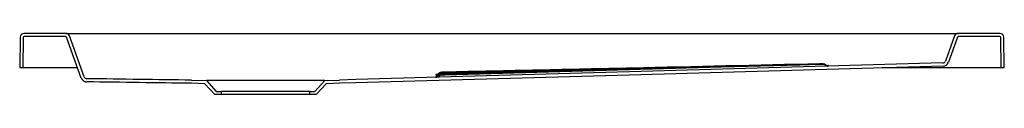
# Model space of a CAD drawing. Header units: millimetres. Extents: x 4016.426 to 4017.425, y 2752.072 to 2752.134.
import ezdxf

# ---------------------------------------------------------------- set-up
doc = ezdxf.new("R2010")
doc.units = ezdxf.units.MM
doc.layers.add('SANINDUSA', color=3, linetype='Continuous')

msp = doc.modelspace()

# ---------------------------------------------------------------- linework, layer by layer
at = {"layer": 'SANINDUSA'}
for p, q in [((4016.47274, 2752.13421), (4016.43053, 2752.13421)), ((4016.47274, 2752.13421), (4016.48632, 2752.13421)), ((4016.48632, 2752.13421), (4017.36476, 2752.13421)), ((4017.36476, 2752.13421), (4017.37834, 2752.13421)), ((4017.42054, 2752.13421), (4017.37834, 2752.13421)), ((4016.42653, 2752.13027), (4016.42609, 2752.09921)), ((4016.42973, 2752.13002), (4016.4293, 2752.09921)), ((4016.4726, 2752.13101), (4016.43073, 2752.13101)), ((4016.48861, 2752.08893), (4016.47354, 2752.13035)), ((4016.49157, 2752.09016), (4016.47649, 2752.13158)), ((4017.37458, 2752.13158), (4017.36531, 2752.10613)), ((4017.37754, 2752.13035), (4017.36827, 2752.1049)), ((4017.42035, 2752.13101), (4017.37848, 2752.13101)), ((4017.42178, 2752.09921), (4017.42135, 2752.13002)), ((4017.42498, 2752.09921), (4017.42454, 2752.13027)), ((4017.36258, 2752.10416), (4017.36256, 2752.10417)), ((4016.4293, 2752.09921), (4016.42609, 2752.09921)), ((4016.4303, 2752.09921), (4016.4293, 2752.09921)), ((4016.48487, 2752.09921), (4016.4303, 2752.09921)), ((4017.42078, 2752.09921), (4017.30123, 2752.09921)), ((4017.42178, 2752.09921), (4017.42078, 2752.09921)), ((4017.42498, 2752.09921), (4017.42178, 2752.09921)), ((4016.61408, 2752.08311), (4016.60047, 2752.08358)), ((4016.60054, 2752.08678), (4016.61554, 2752.08626)), ((4016.62412, 2752.07206), (4016.61408, 2752.08311)), ((4016.73554, 2752.08626), (4016.61554, 2752.08626)), ((4016.61554, 2752.08626), (4016.62554, 2752.07526)), ((4016.72554, 2752.07526), (4016.73554, 2752.08626)), ((4016.737, 2752.08311), (4016.72695, 2752.07206)), ((4016.73554, 2752.08626), (4016.75054, 2752.08678)), ((4016.7507, 2752.08359), (4016.737, 2752.08311)), ((4016.62554, 2752.07526), (4016.63054, 2752.07526)), ((4016.63054, 2752.07526), (4016.63054, 2752.07206)), ((4016.72054, 2752.07526), (4016.63054, 2752.07526)), ((4016.72054, 2752.07206), (4016.72054, 2752.07526)), ((4016.72054, 2752.07526), (4016.72554, 2752.07526)), ((4016.63054, 2752.07206), (4016.62412, 2752.07206)), ((4016.72054, 2752.07206), (4016.63054, 2752.07206)), ((4016.72695, 2752.07206), (4016.72054, 2752.07206))]:
    msp.add_line(p, q, dxfattribs=at)
at = {"layer": 'SANINDUSA', "flags": 128}
for points in [[(4017.36258, 2752.10415), (4017.04487, 2752.09514), (4016.76698, 2752.08725), (4016.75054, 2752.08678)], [(4017.23756, 2752.10262), (4017.21757, 2752.10206), (4017.13762, 2752.0998), (4016.85736, 2752.09191)], [(4017.24422, 2752.10203), (4017.24392, 2752.10219), (4017.24358, 2752.10241)], [(4017.36258, 2752.10415), (4017.36258, 2752.10415), (4017.36258, 2752.10416)], [(4017.36281, 2752.10096), (4017.04455, 2752.09193), (4016.76672, 2752.08404), (4016.7507, 2752.08359)]]:
    msp.add_lwpolyline(points, dxfattribs=at)
at = {"layer": 'SANINDUSA'}
for centre, radius, start, end in [((4016.43053, 2752.13021), 0.004, 90, 179.2), ((4016.47274, 2752.13021), 0.004, 20, 90), ((4017.37834, 2752.13021), 0.004, 90, 160), ((4017.42054, 2752.13021), 0.004, 0.8, 90), ((4016.43073, 2752.13001), 0.001, 90, 179.2), ((4016.4726, 2752.13001), 0.001, 20, 90), ((4017.37848, 2752.13001), 0.001, 90, 160), ((4017.42035, 2752.13001), 0.001, 0.8, 90), ((4017.24067, 2752.09835), 0.005, 54.45119, 91.32043), ((4017.24069, 2752.09804), 0.005, 76.10691, 91.46166), ((4017.24071, 2752.09772), 0.00498, 54.72773, 77.78199), ((4017.2407, 2752.09782), 0.005, 54.69503, 76.93701), ((4017.24069, 2752.09804), 0.005, 54.59222, 76.10692), ((4017.3625, 2752.10717), 0.003, 271.07836, 340), ((4017.3625, 2752.10715), 0.003, 271.6259, 340), ((4017.36264, 2752.10696), 0.006, 271.62591, 340), ((4016.8483, 2752.09762), 0.005, 271.17676, 308.04374), ((4016.84829, 2752.09635), 0.005, 271.30333, 308.17246), ((4016.85446, 2752.08974), 0.005, 91.18363, 128.04407), ((4016.85447, 2752.08849), 0.005, 91.31178, 128.17284), ((4016.85448, 2752.08745), 0.005, 91.46604, 128.33027), ((4017.24648, 2752.10619), 0.005, 234.59217, 271.46202), ((4017.24648, 2752.10598), 0.005, 234.69501, 263.92116), ((4017.24647, 2752.10587), 0.005, 234.74926, 259.14906), ((4017.24649, 2752.10648), 0.005, 243.00546, 271.32081), ((4016.49425, 2752.09098), 0.006, 199.99952, 269.2154), ((4016.49439, 2752.09118), 0.003, 200, 269.242), ((4016.84828, 2752.0953), 0.005, 271.4598, 308.32995), ((4016.84827, 2752.09465), 0.005, 271.60215, 308.47162), ((4016.8545, 2752.08682), 0.005, 113.9871, 128.47173), ((4016.8545, 2752.08682), 0.005, 91.60231, 113.98709)]:
    msp.add_arc(centre, radius, start, end, dxfattribs=at)
for points, knots in [([(4017.23756, 2752.10329), (4017.17419, 2752.10184), (4017.11083, 2752.1004), (4017.01578, 2752.09828), (4016.98409, 2752.09758), (4016.92072, 2752.0962), (4016.88904, 2752.09552), (4016.85736, 2752.09487)], [0, 0, 0, 0, 0.5, 0.5, 0.75, 0.75, 1, 1, 1, 1]), ([(4017.23964, 2752.10301), (4017.17419, 2752.10137), (4017.11083, 2752.09976), (4017.01578, 2752.0974), (4016.98409, 2752.09662), (4016.92072, 2752.09509), (4016.88904, 2752.09434), (4016.85736, 2752.09361)], [0, 0, 0, 0, 0.5, 0.5, 0.75, 0.75, 1, 1, 1, 1]), ([(4017.23756, 2752.10275), (4017.17419, 2752.10102), (4017.11083, 2752.0993), (4017.01578, 2752.09674), (4016.98409, 2752.09589), (4016.92072, 2752.09421), (4016.88904, 2752.09338), (4016.85736, 2752.09257)], [0, 0, 0, 0, 0.5, 0.5, 0.75, 0.75, 1, 1, 1, 1]), ([(4017.24056, 2752.10334), (4017.23944, 2752.10333), (4017.23922, 2752.10333), (4017.23855, 2752.10331), (4017.23789, 2752.1033), (4017.23756, 2752.10329)], [0, 0, 0, 0, 0.011557, 0.505744, 1, 1, 1, 1]), ([(4017.2395, 2752.1028), (4017.23948, 2752.1028), (4017.23924, 2752.10279), (4017.23856, 2752.10277), (4017.23789, 2752.10275), (4017.23756, 2752.10275)], [0, 0, 0, 0, 0.049857, 0.524908, 1, 1, 1, 1]), ([(4017.24016, 2752.10269), (4017.24014, 2752.10269), (4017.24, 2752.10269), (4017.23945, 2752.10268), (4017.23858, 2752.10265), (4017.2379, 2752.10263), (4017.23756, 2752.10262)], [0, 0, 0, 0, 0.046454, 0.364282, 0.682133, 1, 1, 1, 1]), ([(4017.24183, 2752.10269), (4017.24167, 2752.10272), (4017.24139, 2752.10278), (4017.24104, 2752.10281), (4017.24082, 2752.10282), (4017.24072, 2752.10282), (4017.24065, 2752.10282), (4017.24057, 2752.10282), (4017.24042, 2752.10282), (4017.24011, 2752.10281), (4017.23969, 2752.1028), (4017.2395, 2752.1028)], [0, 0, 0, 0, 0.130118, 0.239648, 0.295139, 0.325776, 0.354129, 0.400684, 0.528025, 0.797909, 1, 1, 1, 1]), ([(4017.23964, 2752.10301), (4017.23973, 2752.10301), (4017.24008, 2752.10302), (4017.24045, 2752.10303), (4017.24052, 2752.10304), (4017.24056, 2752.10304)], [0, 0, 0, 0, 0.147632, 0.57384, 1, 1, 1, 1]), ([(4017.24176, 2752.10259), (4017.24176, 2752.10259), (4017.2416, 2752.10264), (4017.24131, 2752.10267), (4017.24096, 2752.1027), (4017.24075, 2752.10271), (4017.24067, 2752.10271), (4017.24063, 2752.10271), (4017.2406, 2752.10271), (4017.24054, 2752.1027), (4017.24046, 2752.1027), (4017.24027, 2752.1027), (4017.24016, 2752.10269)], [0, 0, 0, 0, 0.004671, 0.199004, 0.340076, 0.413508, 0.440955, 0.461526, 0.489192, 0.544728, 0.752511, 1, 1, 1, 1]), ([(4016.85159, 2752.09254), (4016.85093, 2752.09254), (4016.84956, 2752.09254), (4016.84856, 2752.09257), (4016.84844, 2752.09261), (4016.8484, 2752.09262)], [0, 0, 0, 0, 0.353393, 0.743369, 1, 1, 1, 1]), ([(4016.85736, 2752.09487), (4016.85696, 2752.09486), (4016.85657, 2752.09485), (4016.85602, 2752.09483), (4016.85585, 2752.09483), (4016.85552, 2752.09482), (4016.85537, 2752.09481), (4016.8551, 2752.0948), (4016.85497, 2752.09479), (4016.85475, 2752.09478), (4016.85466, 2752.09478), (4016.85451, 2752.09477), (4016.85445, 2752.09476), (4016.85437, 2752.09475), (4016.85436, 2752.09475), (4016.85436, 2752.09474)], [0, 0, 0, 0, 0.25, 0.25, 0.375, 0.375, 0.5, 0.5, 0.625, 0.625, 0.75, 0.75, 0.875, 0.875, 1, 1, 1, 1]), ([(4016.85736, 2752.09361), (4016.85696, 2752.0936), (4016.85657, 2752.09359), (4016.85602, 2752.09358), (4016.85585, 2752.09357), (4016.85552, 2752.09356), (4016.85537, 2752.09355), (4016.8551, 2752.09354), (4016.85497, 2752.09354), (4016.85475, 2752.09353), (4016.85466, 2752.09352), (4016.85451, 2752.09351), (4016.85445, 2752.09351), (4016.85437, 2752.0935), (4016.85436, 2752.09349), (4016.85436, 2752.09349)], [0, 0, 0, 0, 0.25, 0.25, 0.375, 0.375, 0.5, 0.5, 0.625, 0.625, 0.75, 0.75, 0.875, 0.875, 1, 1, 1, 1]), ([(4016.85736, 2752.09257), (4016.85696, 2752.09256), (4016.85657, 2752.09255), (4016.85602, 2752.09253), (4016.85585, 2752.09252), (4016.85552, 2752.09251), (4016.85537, 2752.09251), (4016.85509, 2752.0925), (4016.85497, 2752.09249), (4016.85475, 2752.09248), (4016.85466, 2752.09248), (4016.85451, 2752.09247), (4016.85445, 2752.09246), (4016.85437, 2752.09246), (4016.85436, 2752.09245), (4016.85436, 2752.09245)], [0, 0, 0, 0, 0.25, 0.25, 0.375, 0.375, 0.5, 0.5, 0.625, 0.625, 0.75, 0.75, 0.875, 0.875, 1, 1, 1, 1]), ([(4017.2466, 2752.10148), (4017.2466, 2752.10148), (4017.24658, 2752.10147), (4017.24622, 2752.10146), (4017.24535, 2752.10143), (4017.24504, 2752.10142)], [0, 0, 0, 0, 0.102211, 0.678012, 1, 1, 1, 1]), ([(4017.24661, 2752.10119), (4017.2466, 2752.10119), (4017.24658, 2752.10119), (4017.24628, 2752.10117), (4017.2455, 2752.10115), (4017.24528, 2752.10114)], [0, 0, 0, 0, 0.112141, 0.742605, 1, 1, 1, 1]), ([(4017.24661, 2752.10087), (4017.24661, 2752.10087), (4017.24658, 2752.10087), (4017.24641, 2752.10087), (4017.24585, 2752.10085), (4017.24582, 2752.10085)], [0, 0, 0, 0, 0.143044, 0.949435, 1, 1, 1, 1]), ([(4016.48861, 2752.08893), (4016.48882, 2752.08836), (4016.48911, 2752.08783), (4016.48966, 2752.08711), (4016.48986, 2752.08688), (4016.49029, 2752.08646), (4016.49052, 2752.08627), (4016.49102, 2752.08592), (4016.49128, 2752.08576), (4016.49182, 2752.08549), (4016.4921, 2752.08538), (4016.49267, 2752.08519), (4016.49296, 2752.08512), (4016.49356, 2752.08502), (4016.49386, 2752.08499), (4016.49417, 2752.08499)], [0, 0, 0, 0, 0.25, 0.25, 0.375, 0.375, 0.5, 0.5, 0.625, 0.625, 0.75, 0.75, 0.875, 0.875, 1, 1, 1, 1]), ([(4016.60047, 2752.08358), (4016.58276, 2752.08382), (4016.56504, 2752.08405), (4016.5296, 2752.08452), (4016.51189, 2752.08475), (4016.49417, 2752.08499)], [0, 0, 0, 0, 0.5, 0.5, 1, 1, 1, 1]), ([(4016.60052, 2752.08678), (4016.58283, 2752.08702), (4016.56513, 2752.08725), (4016.52974, 2752.08772), (4016.51205, 2752.08795), (4016.49435, 2752.08818)], [0, 0, 0, 0, 0.5, 0.5, 1, 1, 1, 1]), ([(4016.85118, 2752.0913), (4016.85068, 2752.0913), (4016.84946, 2752.09129), (4016.84857, 2752.09131), (4016.84845, 2752.09134), (4016.8484, 2752.09135)], [0, 0, 0, 0, 0.2978019, 0.7217598, 1, 1, 1, 1]), ([(4016.85069, 2752.09028), (4016.85037, 2752.09027), (4016.84934, 2752.09026), (4016.84858, 2752.09027), (4016.84846, 2752.09029), (4016.84841, 2752.0903)], [0, 0, 0, 0, 0.2173853, 0.6907072, 1, 1, 1, 1]), ([(4016.85575, 2752.09187), (4016.85549, 2752.09186), (4016.85496, 2752.09184), (4016.85446, 2752.09182), (4016.85439, 2752.09182), (4016.85436, 2752.09181)], [0, 0, 0, 0, 0.328931, 0.66451, 1, 1, 1, 1]), ([(4016.85736, 2752.09191), (4016.85714, 2752.09191), (4016.85659, 2752.09189), (4016.85601, 2752.09188), (4016.85576, 2752.09187), (4016.85575, 2752.09187)], [0, 0, 0, 0, 0.3915545, 0.9881268, 1, 1, 1, 1])]:
    msp.add_open_spline(points, degree=3, knots=knots, dxfattribs=at)

doc.saveas('drawing.dxf')
